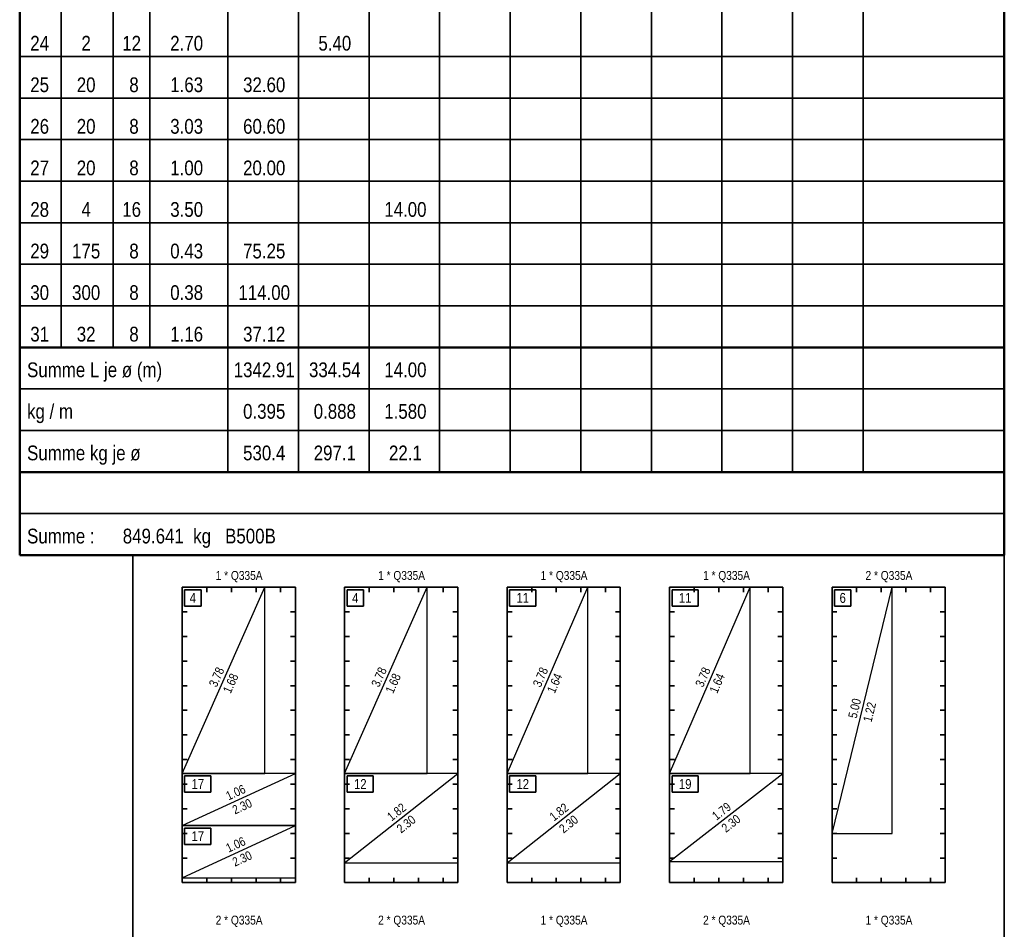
# Model space of a CAD drawing. Header units: millimetres. Extents: x -12.7 to 49.1, y -8.7 to 26.3.
# Tile 34 of 35: x 44.1 to 49.1, y 16.4 to 21. Entities that reach past the tile are written whole.
import ezdxf

# ---------------------------------------------------------------- set-up
doc = ezdxf.new("R2010")
doc.units = ezdxf.units.MM
doc.styles.add('Arial Narrow', font='ARIALN.TTF')

msp = doc.modelspace()

# ---------------------------------------------------------------- linework, layer by layer
at = {"color": 4, "linetype": 'Continuous', "lineweight": 50, "ltscale": 0.04}
for p, q in [((44.1086, 18.33), (44.1086, 26.3492)), ((49.1086, 26.3492), (49.1086, 18.33)), ((44.1086, 19.3852), (49.1086, 19.3852)), ((44.1086, 18.7521), (49.1086, 18.7521)), ((49.1086, 18.33), (44.1086, 18.33))]:
    msp.add_line(p, q, dxfattribs=at)
at = {"color": 2, "linetype": 'Continuous', "lineweight": 35, "ltscale": 0.04}
for p, q in [((44.3195, 26.3492), (44.3195, 19.3852)), ((44.583, 26.3492), (44.583, 19.3852)), ((44.7702, 26.3492), (44.7702, 19.3852)), ((45.1655, 26.3492), (45.1655, 18.7521)), ((48.3917, 26.3492), (48.3917, 18.7521)), ((45.524, 26.1381), (45.524, 18.7521)), ((45.8825, 26.1381), (45.8825, 18.7521)), ((46.2409, 26.1381), (46.2409, 18.7521)), ((46.5994, 26.1381), (46.5994, 18.7521)), ((46.9578, 26.1381), (46.9578, 18.7521)), ((47.3163, 26.1381), (47.3163, 18.7521)), ((47.6748, 26.1381), (47.6748, 18.7521)), ((48.0332, 26.1381), (48.0332, 18.7521)), ((44.1086, 20.8624), (49.1086, 20.8624)), ((44.1086, 20.6514), (49.1086, 20.6514)), ((44.1086, 20.4403), (49.1086, 20.4403)), ((44.1086, 20.2293), (49.1086, 20.2293)), ((44.1086, 20.0183), (49.1086, 20.0183)), ((44.1086, 19.8072), (49.1086, 19.8072)), ((44.1086, 19.5962), (49.1086, 19.5962)), ((44.1086, 19.1742), (49.1086, 19.1742)), ((44.1086, 18.9631), (49.1086, 18.9631)), ((44.1086, 18.5411), (49.1086, 18.5411)), ((44.6836, 18.33), (49.1086, 18.33)), ((44.6836, 11.18), (44.6836, 18.33)), ((49.1086, 18.33), (49.1086, 11.18)), ((44.9336, 18.1675), (45.5086, 18.1675)), ((44.9336, 16.6675), (44.9336, 18.1675)), ((44.9461, 18.155), (45.0294, 18.155)), ((44.9461, 18.0717), (44.9461, 18.155)), ((45.0294, 18.155), (45.0294, 18.0717)), ((45.0586, 18.1675), (45.0586, 18.1425)), ((45.1836, 18.1675), (45.1836, 18.1425)), ((45.3086, 18.1675), (45.3086, 18.1425)), ((45.4336, 18.1675), (45.4336, 18.1425)), ((45.5086, 18.1675), (45.5086, 16.6675)), ((45.7586, 18.1675), (46.3336, 18.1675)), ((45.7586, 16.6675), (45.7586, 18.1675)), ((45.7711, 18.155), (45.8544, 18.155)), ((45.7711, 18.0717), (45.7711, 18.155)), ((45.8544, 18.155), (45.8544, 18.0717)), ((45.8836, 18.1675), (45.8836, 18.1425)), ((46.0086, 18.1675), (46.0086, 18.1425)), ((46.1336, 18.1675), (46.1336, 18.1425)), ((46.2586, 18.1675), (46.2586, 18.1425)), ((46.3336, 18.1675), (46.3336, 16.6675)), ((46.5836, 18.1675), (47.1586, 18.1675)), ((46.5836, 16.6675), (46.5836, 18.1675)), ((46.5961, 18.155), (46.7294, 18.155)), ((46.5961, 18.0717), (46.5961, 18.155)), ((46.7086, 18.1675), (46.7086, 18.1425)), ((46.7294, 18.155), (46.7294, 18.0717)), ((46.8336, 18.1675), (46.8336, 18.1425)), ((46.9586, 18.1675), (46.9586, 18.1425)), ((47.0836, 18.1675), (47.0836, 18.1425)), ((47.1586, 18.1675), (47.1586, 16.6675)), ((47.4086, 18.1675), (47.9836, 18.1675)), ((47.4086, 16.6675), (47.4086, 18.1675)), ((47.4211, 18.155), (47.5544, 18.155)), ((47.4211, 18.0717), (47.4211, 18.155)), ((47.5336, 18.1675), (47.5336, 18.1425)), ((47.5544, 18.155), (47.5544, 18.0717)), ((47.6586, 18.1675), (47.6586, 18.1425)), ((47.7836, 18.1675), (47.7836, 18.1425)), ((47.9086, 18.1675), (47.9086, 18.1425)), ((47.9836, 18.1675), (47.9836, 16.6675)), ((48.2336, 18.1675), (48.8086, 18.1675)), ((48.2336, 16.6675), (48.2336, 18.1675)), ((48.2461, 18.155), (48.3294, 18.155)), ((48.2461, 18.0717), (48.2461, 18.155)), ((48.3294, 18.155), (48.3294, 18.0717)), ((48.3586, 18.1675), (48.3586, 18.1425)), ((48.4836, 18.1675), (48.4836, 18.1425)), ((48.6086, 18.1675), (48.6086, 18.1425)), ((48.7336, 18.1675), (48.7336, 18.1425)), ((48.8086, 18.1675), (48.8086, 16.6675)), ((45.0294, 18.0717), (44.9461, 18.0717)), ((45.8544, 18.0717), (45.7711, 18.0717)), ((46.7294, 18.0717), (46.5961, 18.0717)), ((47.5544, 18.0717), (47.4211, 18.0717)), ((48.3294, 18.0717), (48.2461, 18.0717)), ((44.9336, 18.0425), (44.9586, 18.0425)), ((45.5086, 18.0425), (45.4836, 18.0425)), ((45.7586, 18.0425), (45.7836, 18.0425)), ((46.3336, 18.0425), (46.3086, 18.0425)), ((46.5836, 18.0425), (46.6086, 18.0425)), ((47.1586, 18.0425), (47.1336, 18.0425)), ((47.4086, 18.0425), (47.4336, 18.0425)), ((47.9836, 18.0425), (47.9586, 18.0425)), ((48.2336, 18.0425), (48.2586, 18.0425)), ((48.8086, 18.0425), (48.7836, 18.0425)), ((44.9336, 17.9175), (44.9586, 17.9175)), ((45.5086, 17.9175), (45.4836, 17.9175)), ((45.7586, 17.9175), (45.7836, 17.9175)), ((46.3336, 17.9175), (46.3086, 17.9175)), ((46.5836, 17.9175), (46.6086, 17.9175)), ((47.1586, 17.9175), (47.1336, 17.9175)), ((47.4086, 17.9175), (47.4336, 17.9175)), ((47.9836, 17.9175), (47.9586, 17.9175)), ((48.2336, 17.9175), (48.2586, 17.9175)), ((48.8086, 17.9175), (48.7836, 17.9175)), ((44.9336, 17.7925), (44.9586, 17.7925)), ((45.5086, 17.7925), (45.4836, 17.7925)), ((45.7586, 17.7925), (45.7836, 17.7925)), ((46.3336, 17.7925), (46.3086, 17.7925)), ((46.5836, 17.7925), (46.6086, 17.7925)), ((47.1586, 17.7925), (47.1336, 17.7925)), ((47.4086, 17.7925), (47.4336, 17.7925)), ((47.9836, 17.7925), (47.9586, 17.7925)), ((48.2336, 17.7925), (48.2586, 17.7925)), ((48.8086, 17.7925), (48.7836, 17.7925)), ((44.9336, 17.6675), (44.9586, 17.6675)), ((45.5086, 17.6675), (45.4836, 17.6675)), ((45.7586, 17.6675), (45.7836, 17.6675)), ((46.3336, 17.6675), (46.3086, 17.6675)), ((46.5836, 17.6675), (46.6086, 17.6675)), ((47.1586, 17.6675), (47.1336, 17.6675)), ((47.4086, 17.6675), (47.4336, 17.6675)), ((47.9836, 17.6675), (47.9586, 17.6675)), ((48.2336, 17.6675), (48.2586, 17.6675)), ((48.8086, 17.6675), (48.7836, 17.6675)), ((44.9336, 17.5425), (44.9586, 17.5425)), ((45.5086, 17.5425), (45.4836, 17.5425)), ((45.7586, 17.5425), (45.7836, 17.5425)), ((46.3336, 17.5425), (46.3086, 17.5425)), ((46.5836, 17.5425), (46.6086, 17.5425)), ((47.1586, 17.5425), (47.1336, 17.5425)), ((47.4086, 17.5425), (47.4336, 17.5425)), ((47.9836, 17.5425), (47.9586, 17.5425)), ((48.2336, 17.5425), (48.2586, 17.5425)), ((48.8086, 17.5425), (48.7836, 17.5425)), ((44.9336, 17.4175), (44.9586, 17.4175)), ((45.5086, 17.4175), (45.4836, 17.4175)), ((45.7586, 17.4175), (45.7836, 17.4175)), ((46.3336, 17.4175), (46.3086, 17.4175)), ((46.5836, 17.4175), (46.6086, 17.4175)), ((47.1586, 17.4175), (47.1336, 17.4175)), ((47.4086, 17.4175), (47.4336, 17.4175)), ((47.9836, 17.4175), (47.9586, 17.4175)), ((48.2336, 17.4175), (48.2586, 17.4175)), ((48.8086, 17.4175), (48.7836, 17.4175)), ((44.9336, 17.2925), (44.9586, 17.2925)), ((45.5086, 17.2925), (45.4836, 17.2925)), ((45.7586, 17.2925), (45.7836, 17.2925)), ((46.3336, 17.2925), (46.3086, 17.2925)), ((46.5836, 17.2925), (46.6086, 17.2925)), ((47.1586, 17.2925), (47.1336, 17.2925)), ((47.4086, 17.2925), (47.4336, 17.2925)), ((47.9836, 17.2925), (47.9586, 17.2925)), ((48.2336, 17.2925), (48.2586, 17.2925)), ((48.8086, 17.2925), (48.7836, 17.2925)), ((44.9461, 17.21), (45.0794, 17.21)), ((44.9461, 17.1267), (44.9461, 17.21)), ((45.0794, 17.21), (45.0794, 17.1267)), ((45.7711, 17.21), (45.9044, 17.21)), ((45.7711, 17.1267), (45.7711, 17.21)), ((45.9044, 17.21), (45.9044, 17.1267)), ((46.5961, 17.21), (46.7294, 17.21)), ((46.5961, 17.1267), (46.5961, 17.21)), ((46.7294, 17.21), (46.7294, 17.1267)), ((47.4211, 17.21), (47.5544, 17.21)), ((47.4211, 17.1267), (47.4211, 17.21)), ((47.5544, 17.21), (47.5544, 17.1267)), ((44.9336, 17.1675), (44.9586, 17.1675)), ((45.5086, 17.1675), (45.4836, 17.1675)), ((45.7586, 17.1675), (45.7836, 17.1675)), ((46.3336, 17.1675), (46.3086, 17.1675)), ((46.5836, 17.1675), (46.6086, 17.1675)), ((47.1586, 17.1675), (47.1336, 17.1675)), ((47.4086, 17.1675), (47.4336, 17.1675)), ((47.9836, 17.1675), (47.9586, 17.1675)), ((48.2336, 17.1675), (48.2586, 17.1675)), ((48.8086, 17.1675), (48.7836, 17.1675)), ((45.0794, 17.1267), (44.9461, 17.1267)), ((45.9044, 17.1267), (45.7711, 17.1267)), ((46.7294, 17.1267), (46.5961, 17.1267)), ((47.5544, 17.1267), (47.4211, 17.1267)), ((44.9336, 17.0425), (44.9586, 17.0425)), ((45.5086, 17.0425), (45.4836, 17.0425)), ((45.7586, 17.0425), (45.7836, 17.0425)), ((46.3336, 17.0425), (46.3086, 17.0425)), ((46.5836, 17.0425), (46.6086, 17.0425)), ((47.1586, 17.0425), (47.1336, 17.0425)), ((47.4086, 17.0425), (47.4336, 17.0425)), ((47.9836, 17.0425), (47.9586, 17.0425)), ((48.2336, 17.0425), (48.2586, 17.0425)), ((48.8086, 17.0425), (48.7836, 17.0425)), ((44.9336, 16.9175), (44.9586, 16.9175)), ((44.9461, 16.945), (45.0794, 16.945)), ((44.9461, 16.8617), (44.9461, 16.945)), ((45.0794, 16.945), (45.0794, 16.8617)), ((45.5086, 16.9175), (45.4836, 16.9175)), ((45.7586, 16.9175), (45.7836, 16.9175)), ((46.3336, 16.9175), (46.3086, 16.9175)), ((46.5836, 16.9175), (46.6086, 16.9175)), ((47.1586, 16.9175), (47.1336, 16.9175)), ((47.4086, 16.9175), (47.4336, 16.9175)), ((47.9836, 16.9175), (47.9586, 16.9175)), ((48.2336, 16.9175), (48.2586, 16.9175)), ((48.8086, 16.9175), (48.7836, 16.9175)), ((45.0794, 16.8617), (44.9461, 16.8617)), ((44.9336, 16.7925), (44.9586, 16.7925)), ((45.5086, 16.7925), (45.4836, 16.7925)), ((45.7586, 16.7925), (45.7836, 16.7925)), ((46.3336, 16.7925), (46.3086, 16.7925)), ((46.5836, 16.7925), (46.6086, 16.7925)), ((47.1586, 16.7925), (47.1336, 16.7925)), ((47.4086, 16.7925), (47.4336, 16.7925)), ((47.9836, 16.7925), (47.9586, 16.7925)), ((48.2336, 16.7925), (48.2586, 16.7925)), ((48.8086, 16.7925), (48.7836, 16.7925)), ((45.5086, 16.6675), (44.9336, 16.6675)), ((45.0586, 16.6675), (45.0586, 16.6925)), ((45.1836, 16.6675), (45.1836, 16.6925)), ((45.3086, 16.6675), (45.3086, 16.6925)), ((45.4336, 16.6675), (45.4336, 16.6925)), ((46.3336, 16.6675), (45.7586, 16.6675)), ((45.8836, 16.6675), (45.8836, 16.6925)), ((46.0086, 16.6675), (46.0086, 16.6925)), ((46.1336, 16.6675), (46.1336, 16.6925)), ((46.2586, 16.6675), (46.2586, 16.6925)), ((47.1586, 16.6675), (46.5836, 16.6675)), ((46.7086, 16.6675), (46.7086, 16.6925)), ((46.8336, 16.6675), (46.8336, 16.6925)), ((46.9586, 16.6675), (46.9586, 16.6925)), ((47.0836, 16.6675), (47.0836, 16.6925)), ((47.9836, 16.6675), (47.4086, 16.6675)), ((47.5336, 16.6675), (47.5336, 16.6925)), ((47.6586, 16.6675), (47.6586, 16.6925)), ((47.7836, 16.6675), (47.7836, 16.6925)), ((47.9086, 16.6675), (47.9086, 16.6925)), ((48.8086, 16.6675), (48.2336, 16.6675)), ((48.3586, 16.6675), (48.3586, 16.6925)), ((48.4836, 16.6675), (48.4836, 16.6925)), ((48.6086, 16.6675), (48.6086, 16.6925)), ((48.7336, 16.6675), (48.7336, 16.6925))]:
    msp.add_line(p, q, dxfattribs=at)
at = {"color": 3, "linetype": 'Continuous', "lineweight": 25, "ltscale": 0.04}
for p, q in [((44.9336, 18.1675), (44.9336, 17.2225)), ((45.3536, 18.1675), (44.9336, 18.1675)), ((44.9336, 17.2225), (45.3536, 18.1675)), ((45.3536, 17.2225), (45.3536, 18.1675)), ((45.7586, 18.1675), (45.7586, 17.2225)), ((46.1786, 18.1675), (45.7586, 18.1675)), ((45.7586, 17.2225), (46.1786, 18.1675)), ((46.1786, 17.2225), (46.1786, 18.1675)), ((46.5836, 18.1675), (46.5836, 17.2225)), ((46.9936, 18.1675), (46.5836, 18.1675)), ((46.5836, 17.2225), (46.9936, 18.1675)), ((46.9936, 17.2225), (46.9936, 18.1675)), ((47.4086, 18.1675), (47.4086, 17.2225)), ((47.8186, 18.1675), (47.4086, 18.1675)), ((47.4086, 17.2225), (47.8186, 18.1675)), ((47.8186, 17.2225), (47.8186, 18.1675)), ((48.2336, 18.1675), (48.2336, 16.9175)), ((48.5386, 18.1675), (48.2336, 18.1675)), ((48.2336, 16.9175), (48.5386, 18.1675)), ((48.5386, 16.9175), (48.5386, 18.1675)), ((44.9336, 17.2225), (45.3536, 17.2225)), ((44.9336, 17.2225), (44.9336, 16.9575)), ((45.5086, 17.2225), (44.9336, 17.2225)), ((44.9336, 16.9575), (45.5086, 17.2225)), ((45.5086, 16.9575), (45.5086, 17.2225)), ((45.7586, 17.2225), (46.1786, 17.2225)), ((45.7586, 17.2225), (45.7586, 16.7675)), ((46.3336, 17.2225), (45.7586, 17.2225)), ((45.7586, 16.7675), (46.3336, 17.2225)), ((46.3336, 16.7675), (46.3336, 17.2225)), ((46.5836, 17.2225), (46.9936, 17.2225)), ((46.5836, 17.2225), (46.5836, 16.7675)), ((47.1586, 17.2225), (46.5836, 17.2225)), ((46.5836, 16.7675), (47.1586, 17.2225)), ((47.1586, 16.7675), (47.1586, 17.2225)), ((47.4086, 17.2225), (47.8186, 17.2225)), ((47.4086, 17.2225), (47.4086, 16.775)), ((47.9836, 17.2225), (47.4086, 17.2225)), ((47.4086, 16.775), (47.9836, 17.2225)), ((47.9836, 16.775), (47.9836, 17.2225)), ((44.9336, 16.9575), (45.5086, 16.9575)), ((44.9336, 16.9575), (44.9336, 16.6925)), ((45.5086, 16.9575), (44.9336, 16.9575)), ((44.9336, 16.6925), (45.5086, 16.9575)), ((45.5086, 16.6925), (45.5086, 16.9575)), ((48.2336, 16.9175), (48.5386, 16.9175)), ((45.7586, 16.7675), (46.3336, 16.7675)), ((46.5836, 16.7675), (47.1586, 16.7675)), ((47.4086, 16.775), (47.9836, 16.775)), ((44.9336, 16.6925), (45.5086, 16.6925))]:
    msp.add_line(p, q, dxfattribs=at)

# ---------------------------------------------------------------- texts
at = {"color": 3, "lineweight": 25, "attachment_point": 1, "line_spacing_factor": 0.9, "style": 'Arial Narrow'}
for s, insert, char_height in [(' 24', (44.1385, 20.9672), 0.07485), ('    2', (44.3269, 20.9672), 0.07485), ('12', (44.6294, 20.9672), 0.07485), ('    2.70', (44.7777, 20.9672), 0.07485), ('    5.40', (45.53, 20.9672), 0.07485), (' 25', (44.1385, 20.7562), 0.07485), ('   20', (44.3269, 20.7562), 0.07485), (' 8', (44.6414, 20.7562), 0.07485), ('    1.63', (44.7777, 20.7562), 0.07485), ('   32.60', (45.1715, 20.7562), 0.07485), (' 26', (44.1385, 20.5451), 0.07485), ('   20', (44.3269, 20.5451), 0.07485), (' 8', (44.6414, 20.5451), 0.07485), ('    3.03', (44.7777, 20.5451), 0.07485), ('   60.60', (45.1715, 20.5451), 0.07485), (' 27', (44.1385, 20.3341), 0.07485), ('   20', (44.3269, 20.3341), 0.07485), (' 8', (44.6414, 20.3341), 0.07485), ('    1.00', (44.7777, 20.3341), 0.07485), ('   20.00', (45.1715, 20.3341), 0.07485), (' 28', (44.1385, 20.1231), 0.07485), ('    4', (44.3269, 20.1231), 0.07485), ('16', (44.6294, 20.1231), 0.07485), ('    3.50', (44.7777, 20.1231), 0.07485), ('   14.00', (45.8884, 20.1231), 0.07485), (' 29', (44.1385, 19.912), 0.07485), ('  175', (44.3269, 19.912), 0.07485), (' 8', (44.6414, 19.912), 0.07485), ('    0.43', (44.7777, 19.912), 0.07485), ('   75.25', (45.1715, 19.912), 0.07485), (' 30', (44.1385, 19.701), 0.07485), ('  300', (44.3269, 19.701), 0.07485), (' 8', (44.6414, 19.701), 0.07485), ('    0.38', (44.7777, 19.701), 0.07485), ('  114.00', (45.1715, 19.701), 0.07485), (' 31', (44.1385, 19.49), 0.07485), ('   32', (44.3269, 19.49), 0.07485), (' 8', (44.6414, 19.49), 0.07485), ('    1.16', (44.7777, 19.49), 0.07485), ('   37.12', (45.1715, 19.49), 0.07485), ('Summe L je ø (m)', (44.146, 19.3089), 0.07485), (' 1342.91', (45.1715, 19.3089), 0.07485), ('  334.54', (45.53, 19.3089), 0.07485), ('   14.00', (45.8884, 19.3089), 0.07485), ('kg / m', (44.146, 19.0979), 0.07485), ('   0.395', (45.1715, 19.0979), 0.07485), ('   0.888', (45.53, 19.0979), 0.07485), ('   1.580', (45.8884, 19.0979), 0.07485), ('Summe kg je ø', (44.146, 18.8868), 0.07485), ('   530.4', (45.1715, 18.8868), 0.07485), ('   297.1', (45.53, 18.8868), 0.07485), ('    22.1', (45.8884, 18.8868), 0.07485), ('Summe :      849.641  kg   B500B', (44.146, 18.4648), 0.07485), ('1 * Q335A', (45.1039, 18.25), 0.045), ('1 * Q335A', (45.9289, 18.25), 0.045), ('1 * Q335A', (46.7539, 18.25), 0.045), ('1 * Q335A', (47.5789, 18.25), 0.045), ('2 * Q335A', (48.4039, 18.25), 0.045), ('4', (44.972, 18.1384), 0.05), ('4', (45.797, 18.1384), 0.05), ('11', (46.6313, 18.1384), 0.05), ('11', (47.4563, 18.1384), 0.05), ('6', (48.272, 18.1384), 0.05), ('17', (44.9813, 17.1934), 0.05), ('12', (45.8063, 17.1934), 0.05), ('12', (46.6313, 17.1934), 0.05), ('19', (47.4563, 17.1934), 0.05), ('17', (44.9813, 16.9284), 0.05), ('2 * Q335A', (45.1039, 16.5), 0.045), ('2 * Q335A', (45.9289, 16.5), 0.045), ('1 * Q335A', (46.7539, 16.5), 0.045), ('2 * Q335A', (47.5789, 16.5), 0.045), ('1 * Q335A', (48.4039, 16.5), 0.045)]:
    msp.add_mtext(s, dxfattribs=dict(at, insert=insert, char_height=char_height))
at = {"color": 2, "lineweight": 35, "char_height": 0.045, "attachment_point": 1, "line_spacing_factor": 0.9, "style": 'Arial Narrow'}
for s, insert, rotation in [('3.78', (45.0671, 17.6748), 66.0375), ('3.78', (45.8921, 17.6748), 66.0375), ('3.78', (46.7123, 17.6742), 66.5458), ('3.78', (47.5373, 17.6742), 66.5458), ('1.68', (45.1387, 17.643), 66.0375), ('1.68', (45.9637, 17.643), 66.0375), ('1.64', (46.7842, 17.643), 66.5458), ('1.64', (47.6092, 17.643), 66.5458), ('5.00', (48.3145, 17.5091), 76.2878), ('1.22', (48.3906, 17.4905), 76.2878), ('1.06', (45.1503, 17.1253), 24.7435), ('2.30', (45.1831, 17.0542), 24.7435), ('1.82', (45.969, 17.0127), 38.3547), ('1.82', (46.794, 17.0127), 38.3547), ('1.79', (47.6192, 17.0171), 37.8922), ('2.30', (46.0176, 16.9513), 38.3547), ('2.30', (46.8426, 16.9513), 38.3547), ('2.30', (47.6673, 16.9552), 37.8922), ('1.06', (45.1503, 16.8603), 24.7435), ('2.30', (45.1831, 16.7892), 24.7435)]:
    msp.add_mtext(s, dxfattribs=dict(at, insert=insert, rotation=rotation))

doc.saveas('drawing.dxf')
